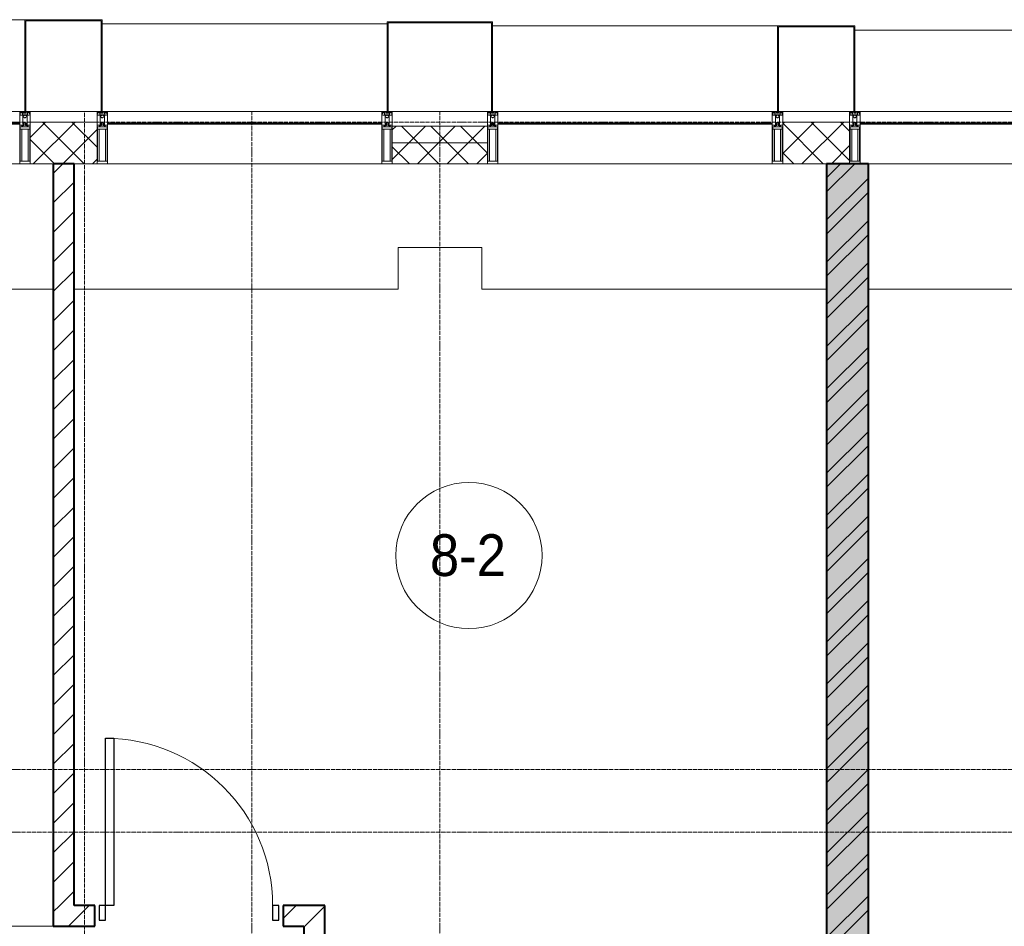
# Model space of a CAD drawing. Header units: millimetres. Extents: x 5617 to 110067, y 7718 to 195801.
# Tile 63 of 81: x 56453 to 61163, y 29250 to 33590. Entities that reach past the tile are written whole.
import ezdxf

# ---------------------------------------------------------------- set-up
doc = ezdxf.new("R2010")
doc.units = ezdxf.units.MM
doc.linetypes.add('ADSK_Линия сетки', pattern=[25, 20, -2.5, 0, -2.5])
doc.linetypes.add('Линия сетки', pattern=[25, 20, -2.5, 0, -2.5])
for name, color, linetype, lineweight in [('Двери', 7, 'Continuous', 18), ('Импосты витража', 7, 'Continuous', 18), ('Колонны', 7, 'Continuous', 18), ('Марки помещений', 7, 'Continuous', 20), ('Оси', 7, 'Continuous', 9), ('Панели витража', 7, 'Continuous', 18), ('Перекрытия', 7, 'Continuous', 18), ('Стены', 7, 'Continuous', 18), ('Стены разрез', 7, 'Continuous', 40), ('Стены штриховка', 7, 'Continuous', 40), ('Элементы узлов', 7, 'Continuous', 18)]:
    doc.layers.add(name, color=color, linetype=linetype, lineweight=lineweight)
doc.styles.add('Arial_3', font='arial.ttf', dxfattribs={"width": 0.9, "height": 200})
pattern_1 = [(45, (0, 0), (-70.71068, 70.71068), [])]
pattern_2 = [(45, (0, 0), (-70.71068, 70.71068), []), (135, (0, 0), (-70.71068, -70.71068), [])]

# ---------------------------------------------------------------- blocks, each defined once
blk = doc.blocks.new('A_DOR_Door - Вн_3_Одинарная_900x2100-2975902-МКСС_К4_L14_48_300_')
at = {"layer": 'Двери', "color": 253, "lineweight": 30, "true_color": 0xaaaaaa}
for p, q in [((-400, 50), (-400, 850)), ((-400, 850), (-360, 850)), ((-400, 50), (-400, 850)), ((-360, 850), (-360, 50)), ((-430, 50), (-430, -20)), ((-400, 50), (-430, 50)), ((-360, 50), (-400, 50)), ((-400, -20), (-400, 50)), ((430, 50), (400, 50)), ((400, 50), (400, -20)), ((430, -20), (430, 50)), ((-430, -20), (-400, -20)), ((400, -20), (430, -20))]:
    blk.add_line(p, q, dxfattribs=at)
at = {"layer": 'Двери', "color": 254, "lineweight": 9, "true_color": 0xd4d4d4}
blk.add_arc((-400, 50), 800, 360, 90, dxfattribs=at)
blk = doc.blocks.new('135_SLK_K4_AR_rvt-1-МКСС_К4_L14_48_300_')
at = {"layer": 'Стены разрез', "lineweight": 9, "true_color": 0xaaaaaa}
h = blk.add_hatch(dxfattribs=at)
h.set_pattern_fill('FP_3', color=253, style=0, pattern_type=2)
h.set_pattern_definition(pattern_1)
h.paths.add_polyline_path([(124200, 29350), (124200, 32900), (124100, 32900), (124100, 29350), (124131.9, 29350)])
h = blk.add_hatch(dxfattribs=at)
h.set_pattern_fill('FP_1', color=253, style=0, pattern_type=2)
h.set_pattern_definition([(50, (0, 0), (218.62117, -19.1268), [22.86, -251.46]), (355, (0, 0), (-42.29187, 229.2684), [18.288, -201.168]), (100.451, (18.22, -1.6), (176.33107, 210.13963), [19.428, -213.708]), (46.184, (0, 60.96), (325.29495, -50.45164), [34.29, -377.19]), (96.636, (27.1, 56.76), (284.883, 296.91266), [29.142, -320.562]), (351.184, (0, 60.96), (284.8858, 296.9107), [27.432, -301.752]), (21, (30.48, 45.72), (181.93753, -122.71832), [22.86, -251.46]), (326, (30.48, 45.72), (74.16223, 221.0262), [18.288, -201.168]), (71.451, (45.64, 35.5), (256.10035, 98.30526), [19.428, -213.708]), (37.5, (0, 0), (3.70639, 101.465895), [3.353, -195.377, 3.353, -200.863, -201.93]), (37.5, (0, 0), (3.70639, 101.465895), [-402.946, 3.353, -198.577]), (7.5, (0, 0), (80.18358, 120.21653), [3.353, -113.081, 3.353, -190.805, -76.962]), (7.5, (0, 0), (80.18358, 120.21653), [-310.591, 3.353, -73.609]), (327.5, (-67.97, 0), (162.708646, -6.87497), [3.353, -72.847, 3.353, -234.391, -315.468]), (327.5, (-67.97, 0), (162.708646, -6.87497), [-313.944, 3.353, -312.115]), (317.5, (-98.45, 0), (177.75468, 30.51183), [3.353, -95.707, 3.353, -154.534, -224.028]), (317.5, (-98.45, 0), (177.75468, 30.51183), [-256.946, 3.353, -220.675])])
h.paths.add_polyline_path([(127800, 26350), (128000, 26350), (128000, 32900), (127800, 32900), (127800, 26543.9)])
h = blk.add_hatch(dxfattribs=at)
h.set_pattern_fill('FP_2', color=253, style=0, pattern_type=2)
h.set_pattern_definition([(45, (0, 0), (-101.02788, 101.02788), []), (45, (67.35, 0), (-101.02788, 101.02788), [])])
h.paths.add_polyline_path([(127800, 26350), (128000, 26350), (128000, 32900), (127800, 32900), (127800, 26543.9)])
h = blk.add_hatch(dxfattribs=at)
h.set_pattern_fill('FP_3', color=253, style=0, pattern_type=2)
h.set_pattern_definition(pattern_1)
h.paths.add_polyline_path([(125200, 29250), (125300, 29250), (125300, 29350), (125200, 29350)])
h.paths.add_polyline_path([(124131.9, 29250), (124300, 29250), (124300, 29350), (124100, 29350), (124100, 29250)])
h = blk.add_hatch(dxfattribs=at)
h.set_pattern_fill('FP_3', color=253, style=0, pattern_type=2)
h.set_pattern_definition(pattern_1)
h.paths.add_polyline_path([(125300, 28750), (125400, 28750), (125400, 29350), (125300, 29350), (125300, 28935.8)])
at = {"layer": 'Перекрытия', "color": 253, "true_color": 0xaaaaaa}
for p, q in [((126150, 32500), (125750, 32500)), ((125750, 32500), (125750, 32300)), ((126150, 32300), (126150, 32500)), ((124100, 32300), (122550, 32300)), ((125750, 32300), (124200, 32300)), ((127800, 32300), (126150, 32300)), ((129350, 32300), (128000, 32300))]:
    blk.add_line(p, q, dxfattribs=at)
at = {"layer": 'Стены', "color": 253, "true_color": 0xaaaaaa}
blk.add_line((120650, 29250.4), (124100, 29250.4), dxfattribs=at)
at = {"layer": 'Стены разрез', "color": 253, "true_color": 0xaaaaaa}
for p, q in [((124200, 32900), (124100, 32900)), ((124100, 32900), (124100, 29350)), ((124200, 29350), (124200, 32900)), ((128000, 32900), (127800, 32900)), ((127800, 32900), (127800, 26350)), ((128000, 26350), (128000, 32900)), ((124100, 29350), (124100, 29250)), ((124300, 29350), (124200, 29350)), ((124300, 29250), (124300, 29350)), ((125300, 29350), (125200, 29350)), ((125200, 29350), (125200, 29250)), ((125400, 29350), (125300, 29350)), ((125400, 28750), (125400, 29350)), ((124100, 29250), (124300, 29250)), ((125200, 29250), (125300, 29250)), ((125300, 29250), (125300, 28750))]:
    blk.add_line(p, q, dxfattribs=at)
at = {"layer": 'Двери', "color": 253, "lineweight": 18, "true_color": 0xaaaaaa}
blk.add_blockref('A_DOR_Door - Вн_3_Одинарная_900x2100-2975902-МКСС_К4_L14_48_300_', (124750, 29300), dxfattribs=at)
blk = doc.blocks.new('System Panel - A_PAN_Glass-7516243-МКСС_К4_L14_48_300_')
at = {"layer": 'Панели витража', "color": 253, "lineweight": 5, "true_color": 0xaaaaaa}
for p, q in [((656.25, 0), (-656.25, 0)), ((-656.25, 0), (-656.25, -55)), ((656.25, -55), (656.25, 0)), ((-656.25, -55), (656.25, -55))]:
    blk.add_line(p, q, dxfattribs=at)
blk = doc.blocks.new('Rectangular Mullion - 50Wx250H-2623690-МКСС_К4_L14_48_300_')
at = {"layer": 'Элементы узлов', "color": 253, "lineweight": 5, "true_color": 0xaaaaaa}
for p, q in [((-25, 65.2), (-25, 250)), ((-25, 250), (0, 250)), ((-23, 237.3), (0, 237.3)), ((-23, 237.3), (-23, 73.6)), ((-14.9, 84), (-14.9, 237.3)), ((25, 250), (0, 250)), ((23, 237.3), (0, 237.3)), ((14.9, 84), (14.9, 237.3)), ((23, 237.3), (23, 73.6)), ((25, 65.2), (25, 250)), ((-14, 65.2), (-25, 65.2)), ((0, 84), (-23, 84)), ((-0.5, 73.6), (-23, 73.6)), ((-14, 71.3), (-14, 65.2)), ((-10, 71.3), (-14, 71.3)), ((-10, 53), (-10, 71.3)), ((-8.7, 53), (-10, 53)), ((-10, 53), (-10, 17)), ((-8.7, 53), (-7, 54.7)), ((-7, 65.2), (-5.9, 67.3)), ((-7, 65.2), (-7, 54.7)), ((-4.1, 67.3), (-5.9, 67.3)), ((-4.1, 67.3), (-2.9, 65.1)), ((-2.9, 65.1), (-2.9, 54.6)), ((-1.3, 53), (-2.9, 54.6)), ((0, 53), (-1.3, 53)), ((0, 84), (23, 84)), ((0, 53), (1.3, 53)), ((0.5, 73.6), (23, 73.6)), ((1.3, 53), (2.9, 54.6)), ((4.1, 67.3), (2.9, 65.1)), ((2.9, 65.1), (2.9, 54.6)), ((4.1, 67.3), (5.9, 67.3)), ((7, 65.2), (5.9, 67.3)), ((7, 65.2), (7, 54.7)), ((8.7, 53), (7, 54.7)), ((8.7, 53), (10, 53)), ((10, 71.3), (14, 71.3)), ((10, 53), (10, 71.3)), ((10, 53), (10, 17)), ((14, 71.3), (14, 65.2)), ((14, 65.2), (25, 65.2)), ((-23.8, 14.6), (-25, 14.2)), ((-25, 0), (-25, 14.2)), ((-22.3, 17), (-23.8, 17)), ((-23.8, 17), (-23.8, 14.6)), ((-22.5, 10.6), (-23.8, 14.6)), ((-22.5, 10.6), (-23.7, 9.9)), ((-23.7, 1.3), (-23.7, 9.9)), ((-23.7, 1.3), (-11.8, 1.3)), ((-23.2, 10.2), (-22.5, 8)), ((-22.5, 8), (-22.5, 4.5)), ((-21.3, 4.5), (-22.5, 4.5)), ((-22.3, 17), (-22.3, 16)), ((-22.3, 16), (-21.3, 16)), ((-19, 17.6), (-21.3, 16)), ((-21.3, 4.5), (-21.3, 6.5)), ((-21.3, 6.5), (-14.2, 6.5)), ((-18.4, 16.6), (-19, 17.6)), ((-7.4, 16.6), (-18.4, 16.6)), ((-14.2, 6.5), (-14.2, 4.5)), ((-13.2, 4.5), (-14.2, 4.5)), ((-13.2, 4.5), (-12.2, 7.2)), ((-12.7, 7.6), (-11.3, 11.4)), ((-12.7, 7.6), (-11.8, 6.9)), ((-12.2, 9), (-12.2, 14.8)), ((-12.2, 14.8), (0, 14.8)), ((-11.8, 1.3), (-11.8, 6.9)), ((-10.5, 11.2), (-11.3, 11.4)), ((-10.5, 1.5), (-10.5, 11.2)), ((-4.8, 1.5), (-10.5, 1.5)), ((-10, 17), (-7.5, 17)), ((-8.5, 23), (-1.5, 30)), ((-8.5, 18.5), (-8.5, 23)), ((-7.5, 18.5), (-8.5, 18.5)), ((-7.5, 17), (-7.5, 18.5)), ((-7.4, 18), (-7.4, 16.6)), ((-2.6, 18), (-7.4, 18)), ((0, 8), (-4.8, 8)), ((-4.8, 1.5), (-4.8, 8)), ((-2.6, 18), (-2.6, 16.8)), ((-2.6, 16.8), (0, 16.8)), ((-1.5, 30), (0, 30)), ((1.5, 30), (0, 30)), ((2.6, 16.8), (0, 16.8)), ((0, 14.8), (0, 16.8)), ((0, 14.8), (0, 16.8)), ((12.2, 14.8), (0, 14.8)), ((0, 0), (0, 8)), ((0, 8), (4.8, 8)), ((0, 0), (0, 8)), ((8.5, 23), (1.5, 30)), ((2.6, 18), (2.6, 16.8)), ((2.6, 18), (7.4, 18)), ((4.8, 1.5), (4.8, 8)), ((4.8, 1.5), (10.5, 1.5)), ((7.4, 18), (7.4, 16.6)), ((7.4, 16.6), (18.4, 16.6)), ((7.5, 18.5), (8.5, 18.5)), ((7.5, 17), (7.5, 18.5)), ((10, 17), (7.5, 17)), ((8.5, 18.5), (8.5, 23)), ((10.5, 11.2), (11.3, 11.4)), ((10.5, 1.5), (10.5, 11.2)), ((12.7, 7.6), (11.3, 11.4)), ((12.7, 7.6), (11.8, 6.9)), ((11.8, 1.3), (11.8, 6.9)), ((23.7, 1.3), (11.8, 1.3)), ((12.2, 9), (12.2, 14.8)), ((13.2, 4.5), (12.2, 7.2)), ((13.2, 4.5), (14.2, 4.5)), ((21.3, 6.5), (14.2, 6.5)), ((14.2, 6.5), (14.2, 4.5)), ((18.4, 16.6), (19, 17.6)), ((19, 17.6), (21.3, 16)), ((22.3, 16), (21.3, 16)), ((21.3, 4.5), (21.3, 6.5)), ((21.3, 4.5), (22.5, 4.5)), ((22.3, 17), (22.3, 16)), ((22.3, 17), (23.8, 17)), ((22.5, 10.6), (23.8, 14.6)), ((22.5, 10.6), (23.7, 9.9)), ((23.2, 10.2), (22.5, 8)), ((22.5, 8), (22.5, 4.5)), ((23.7, 1.3), (23.7, 9.9)), ((23.8, 17), (23.8, 14.6)), ((23.8, 14.6), (25, 14.2)), ((25, 0), (25, 14.2)), ((-25, 0), (0, 0)), ((25, 0), (0, 0))]:
    blk.add_line(p, q, dxfattribs=at)
for centre, start, end in [((-0.5, 73.1), 360, 90), ((0.5, 73.1), 90, 180)]:
    blk.add_arc(centre, 0.5, start, end, dxfattribs=at)
blk = doc.blocks.new('Rectangular Mullion - R_StandardFrame_50Wx250H-V91-МКСС_К4_L14_48_300_')
at = {"layer": 'Импосты витража', "color": 253, "lineweight": 5, "true_color": 0xaaaaaa}
for p, q in [((-25, 0), (-25, 250)), ((-25, 250), (25, 250)), ((25, 250), (25, 0)), ((0, 0), (-25, 0)), ((25, 0), (5, 0))]:
    blk.add_line(p, q, dxfattribs=at)
blk = doc.blocks.new('Rectangular Mullion - R_StandardFrame_50Wx250H-V92-МКСС_К4_L14_48_300_')
at = {"layer": 'Импосты витража', "color": 253, "lineweight": 5, "true_color": 0xaaaaaa}
for p, q in [((-25, 0), (-25, 250)), ((-25, 250), (25, 250)), ((25, 250), (25, 0)), ((-5, 0), (-25, 0)), ((25, 0), (0, 0))]:
    blk.add_line(p, q, dxfattribs=at)
blk = doc.blocks.new('Rectangular Mullion - R_InvisibleFrame_50Wx250H-5935623-МКСС_К4_L14_48_300_')
at = {"layer": 'Импосты витража', "color": 253, "lineweight": 5, "true_color": 0xaaaaaa}
for p, q in [((99160, 33090), (100472.5, 33090)), ((99160, 32900), (100472.5, 32900))]:
    blk.add_line(p, q, dxfattribs=at)
blk = doc.blocks.new('Rectangular Mullion - R_StandardFrame_50Wx250H-5836679-МКСС_К4_L14_48_300_')
at = {"layer": 'Импосты витража', "color": 253, "lineweight": 5, "true_color": 0xaaaaaa}
blk.add_line((136800, 31560), (136800, 31240), dxfattribs=at)
blk = doc.blocks.new('Rectangular Mullion - R_StandardFrame_50Wx250H-5836686-МКСС_К4_L14_48_300_')
at = {"layer": 'Импосты витража', "color": 253, "lineweight": 5, "true_color": 0xaaaaaa}
blk.add_line((100522.5, 33150), (100977.5, 33150), dxfattribs=at)
blk = doc.blocks.new('Rectangular Mullion - R_InvisibleFrame_50Wx250H-V94-МКСС_К4_L14_48_300_')
at = {"layer": 'Импосты витража', "color": 253, "lineweight": 5, "true_color": 0xaaaaaa}
for p, q in [((127960, 33090), (129272.5, 33090)), ((128000, 32900), (129272.5, 32900))]:
    blk.add_line(p, q, dxfattribs=at)
blk = doc.blocks.new('A_SLK_PAN_Type1 - Прямой тип панели-6538229-МКСС_К4_L14_48_300_')
at = {"layer": 'Колонны', "lineweight": 5}
for p, q in [((-247.5, 0), (-252.5, 0)), ((-252.5, 0), (-252.5, -430)), ((-247.5, -425), (-247.5, 0)), ((247.5, 0), (247.5, -425)), ((252.5, 0), (247.5, 0)), ((252.5, -430), (252.5, 0)), ((-252.5, -430), (252.5, -430)), ((247.5, -425), (-247.5, -425))]:
    blk.add_line(p, q, dxfattribs=at)
blk = doc.blocks.new('A_SLK_PAN_Type1 - Прямой тип панели-6538230-МКСС_К4_L14_48_300_')
at = {"layer": 'Колонны', "lineweight": 5}
for p, q in [((-180, 0), (-185, 0)), ((-185, 0), (-185, -410)), ((-180, -405), (-180, 0)), ((180, 0), (180, -405)), ((185, 0), (180, 0)), ((185, -410), (185, 0)), ((-185, -410), (185, -410)), ((180, -405), (-180, -405))]:
    blk.add_line(p, q, dxfattribs=at)
blk = doc.blocks.new('A_SLK_PAN_Type1 - Прямой тип панели-6538232-МКСС_К4_L14_48_300_')
at = {"layer": 'Колонны', "lineweight": 5}
for p, q in [((-180, 0), (-185, 0)), ((-185, 0), (-185, -440)), ((-180, -435), (-180, 0)), ((180, 0), (180, -435)), ((185, 0), (180, 0)), ((185, -440), (185, 0)), ((-185, -440), (185, -440)), ((180, -435), (-180, -435))]:
    blk.add_line(p, q, dxfattribs=at)
blk = doc.blocks.new('A_OGR_PAN_Отлив - A_OGR_PAN_Отлив-6265489-МКСС_К4_L14_48_300_')
at = {"layer": 'Колонны', "color": 253, "lineweight": 5, "true_color": 0xaaaaaa}
blk.add_line((681.25, 390), (-681.25, 390), dxfattribs=at)
blk = doc.blocks.new('A_OGR_PAN_Отлив - A_OGR_PAN_Отлив-6266202-МКСС_К4_L14_48_300_')
at = {"layer": 'Колонны', "color": 253, "lineweight": 5, "true_color": 0xaaaaaa}
blk.add_line((681.25, 410), (-681.25, 410), dxfattribs=at)
blk = doc.blocks.new('A_OGR_PAN_Отлив - A_OGR_PAN_Отлив-6265499-МКСС_К4_L14_48_300_')
at = {"layer": 'Колонны', "color": 253, "lineweight": 5, "true_color": 0xaaaaaa}
blk.add_line((681.25, 420), (-681.25, 420), dxfattribs=at)
blk = doc.blocks.new('A_OGR_PAN_Отлив - A_OGR_PAN_Отлив-6265599-МКСС_К4_L14_48_300_')
at = {"layer": 'Колонны', "color": 253, "lineweight": 5, "true_color": 0xaaaaaa}
blk.add_line((681.25, 440), (-681.25, 440), dxfattribs=at)
blk = doc.blocks.new('135_SLK_K4_AR_FCD_rvt-1-МКСС_К4_L14_48_300_')
at = {"layer": 'Стены разрез', "lineweight": 5, "true_color": 0xaaaaaa}
h = blk.add_hatch(dxfattribs=at)
h.set_pattern_fill('FP_4', color=253, style=0, pattern_type=2)
h.set_pattern_definition(pattern_2)
h.paths.add_polyline_path([(124310, 32900), (124310, 33100), (123990, 33100), (123990, 32900), (124131.9, 32900)])
h = blk.add_hatch(dxfattribs=at)
h.set_pattern_fill('FP_4', color=253, style=0, pattern_type=2)
h.set_pattern_definition(pattern_2)
h.paths.add_polyline_path([(126177.5, 33000), (126177.5, 33080), (125722.5, 33080), (125722.5, 33000)])
h = blk.add_hatch(dxfattribs=at)
h.set_pattern_fill('FP_4', color=253, style=0, pattern_type=2)
h.set_pattern_definition(pattern_2)
h.paths.add_polyline_path([(127910, 32900), (127910, 33100), (127590, 33100), (127590, 32900)])
h = blk.add_hatch(dxfattribs=at)
h.set_pattern_fill('FP_4', color=253, style=0, pattern_type=2)
h.set_pattern_definition(pattern_2)
h.paths.add_polyline_path([(126177.5, 32900), (126177.5, 33000), (125722.5, 33000), (125722.5, 32900)])
at = {"layer": 'Стены разрез', "color": 253, "lineweight": 9, "true_color": 0xaaaaaa}
for p, q in [((124310, 33100), (123990, 33100)), ((123990, 33100), (123990, 32900)), ((124310, 32900), (124310, 33100)), ((126177.5, 33080), (125722.5, 33080)), ((125722.5, 33080), (125722.5, 32900)), ((126177.5, 32900), (126177.5, 33080)), ((127910, 33100), (127590, 33100)), ((127590, 33100), (127590, 32900)), ((127910, 32900), (127910, 33100)), ((123990, 32900), (124310, 32900)), ((125722.5, 32900), (126177.5, 32900)), ((127590, 32900), (127910, 32900))]:
    blk.add_line(p, q, dxfattribs=at)
at = {"layer": 'Стены штриховка', "color": 253, "lineweight": 9, "true_color": 0xaaaaaa}
blk.add_line((126177.5, 33000), (125722.5, 33000), dxfattribs=at)
at = {"layer": 'Импосты витража', "color": 253, "lineweight": 5, "true_color": 0xaaaaaa, "extrusion": (0, 0, -1), "rotation": 180}
for name, p in [('Rectangular Mullion - 50Wx250H-2623690-МКСС_К4_L14_48_300_', (-123965, 33150)), ('Rectangular Mullion - R_StandardFrame_50Wx250H-V91-МКСС_К4_L14_48_300_', (-123965, 33150)), ('Rectangular Mullion - 50Wx250H-2623690-МКСС_К4_L14_48_300_', (-124335, 33150)), ('Rectangular Mullion - R_StandardFrame_50Wx250H-V92-МКСС_К4_L14_48_300_', (-124335, 33150)), ('Rectangular Mullion - 50Wx250H-2623690-МКСС_К4_L14_48_300_', (-125697.5, 33150)), ('Rectangular Mullion - R_StandardFrame_50Wx250H-V91-МКСС_К4_L14_48_300_', (-125697.5, 33150)), ('Rectangular Mullion - 50Wx250H-2623690-МКСС_К4_L14_48_300_', (-126202.5, 33150)), ('Rectangular Mullion - R_StandardFrame_50Wx250H-V92-МКСС_К4_L14_48_300_', (-126202.5, 33150)), ('Rectangular Mullion - 50Wx250H-2623690-МКСС_К4_L14_48_300_', (-127565, 33150)), ('Rectangular Mullion - R_StandardFrame_50Wx250H-V91-МКСС_К4_L14_48_300_', (-127565, 33150)), ('Rectangular Mullion - 50Wx250H-2623690-МКСС_К4_L14_48_300_', (-127935, 33150)), ('Rectangular Mullion - R_StandardFrame_50Wx250H-V92-МКСС_К4_L14_48_300_', (-127935, 33150))]:
    blk.add_blockref(name, p, dxfattribs=at)
at = {"layer": 'Импосты витража', "color": 253, "lineweight": 5, "true_color": 0xaaaaaa}
for p, rotation in [((155550, -103650), 89.99999999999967), ((159150, -103650), 89.99999999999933)]:
    blk.add_blockref('Rectangular Mullion - R_StandardFrame_50Wx250H-5836679-МКСС_К4_L14_48_300_', p, dxfattribs=dict(at, rotation=rotation))
for name, p in [('Rectangular Mullion - R_StandardFrame_50Wx250H-5836686-МКСС_К4_L14_48_300_', (25200, 0)), ('Rectangular Mullion - R_InvisibleFrame_50Wx250H-5935623-МКСС_К4_L14_48_300_', (23467.5, 0)), ('Rectangular Mullion - R_InvisibleFrame_50Wx250H-5935623-МКСС_К4_L14_48_300_', (25200, 0)), ('Rectangular Mullion - R_InvisibleFrame_50Wx250H-5935623-МКСС_К4_L14_48_300_', (27067.5, 0)), ('Rectangular Mullion - R_InvisibleFrame_50Wx250H-V94-МКСС_К4_L14_48_300_', (0, 0))]:
    blk.add_blockref(name, p, dxfattribs=at)
at = {"layer": 'Колонны', "color": 253, "lineweight": 5, "true_color": 0xaaaaaa}
for name, p in [('A_OGR_PAN_Отлив - A_OGR_PAN_Отлив-6265599-МКСС_К4_L14_48_300_', (123283.8, 33150)), ('A_OGR_PAN_Отлив - A_OGR_PAN_Отлив-6265499-МКСС_К4_L14_48_300_', (125016.3, 33150)), ('A_OGR_PAN_Отлив - A_OGR_PAN_Отлив-6266202-МКСС_К4_L14_48_300_', (126883.8, 33150)), ('A_OGR_PAN_Отлив - A_OGR_PAN_Отлив-6265489-МКСС_К4_L14_48_300_', (128616.3, 33150))]:
    blk.add_blockref(name, p, dxfattribs=at)
at = {"layer": 'Колонны', "color": 253, "lineweight": 5, "true_color": 0xaaaaaa, "rotation": 180}
for name, p in [('A_SLK_PAN_Type1 - Прямой тип панели-6538232-МКСС_К4_L14_48_300_', (124150, 33150)), ('A_SLK_PAN_Type1 - Прямой тип панели-6538229-МКСС_К4_L14_48_300_', (125950, 33150)), ('A_SLK_PAN_Type1 - Прямой тип панели-6538230-МКСС_К4_L14_48_300_', (127750, 33150))]:
    blk.add_blockref(name, p, dxfattribs=at)
at = {"layer": 'Панели витража', "color": 253, "lineweight": 5, "true_color": 0xaaaaaa}
for p in [(123283.8, 33150), (125016.3, 33150), (126883.8, 33150), (128616.3, 33150)]:
    blk.add_blockref('System Panel - A_PAN_Glass-7516243-МКСС_К4_L14_48_300_', p, dxfattribs=at)
blk = doc.blocks.new('050_Марка_Помещение - Номер-620969-МКСС_К4_L14_48_300_')
at = {"layer": 'Марки помещений'}
blk.add_circle((0, 0), 3.5, dxfattribs=at)

msp = doc.modelspace()

# ---------------------------------------------------------------- linework, layer by layer
at = {"layer": 'Оси', "linetype": 'Линия сетки'}
for p, q in [((56762.7, 13295.7), (56762.7, 33150)), ((57562.7, 12025.7), (57562.7, 33150)), ((58462.7, 12025.7), (58462.7, 33150))]:
    msp.add_line(p, q, dxfattribs=at)
at = {"layer": 'Оси', "linetype": 'ADSK_Линия сетки'}
for p, q in [((69432.7, 33100), (25313.5, 33100)), ((69432.7, 30000), (26583.5, 30000)), ((69432.7, 29700), (25313.5, 29700))]:
    msp.add_line(p, q, dxfattribs=at)

# ---------------------------------------------------------------- block references
at = {"lineweight": 5}
for name in ['135_SLK_K4_AR_FCD_rvt-1-МКСС_К4_L14_48_300_', '135_SLK_K4_AR_rvt-1-МКСС_К4_L14_48_300_']:
    msp.add_blockref(name, (-67487.3, 0), dxfattribs=at)
at = {"layer": 'Марки помещений', "xscale": 99.99999999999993, "yscale": 99.99999999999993, "zscale": 99.99999999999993}
msp.add_blockref('050_Марка_Помещение - Номер-620969-МКСС_К4_L14_48_300_', (58601.6, 31024.9), dxfattribs=at)

# ---------------------------------------------------------------- texts
at = {"layer": 'Марки помещений', "lineweight": 9, "insert": (58415.1, 31126.6), "char_height": 200, "width": 447.342, "attachment_point": 1, "style": 'Arial_3'}
msp.add_mtext('8-2', dxfattribs=at)

doc.saveas('drawing.dxf')
